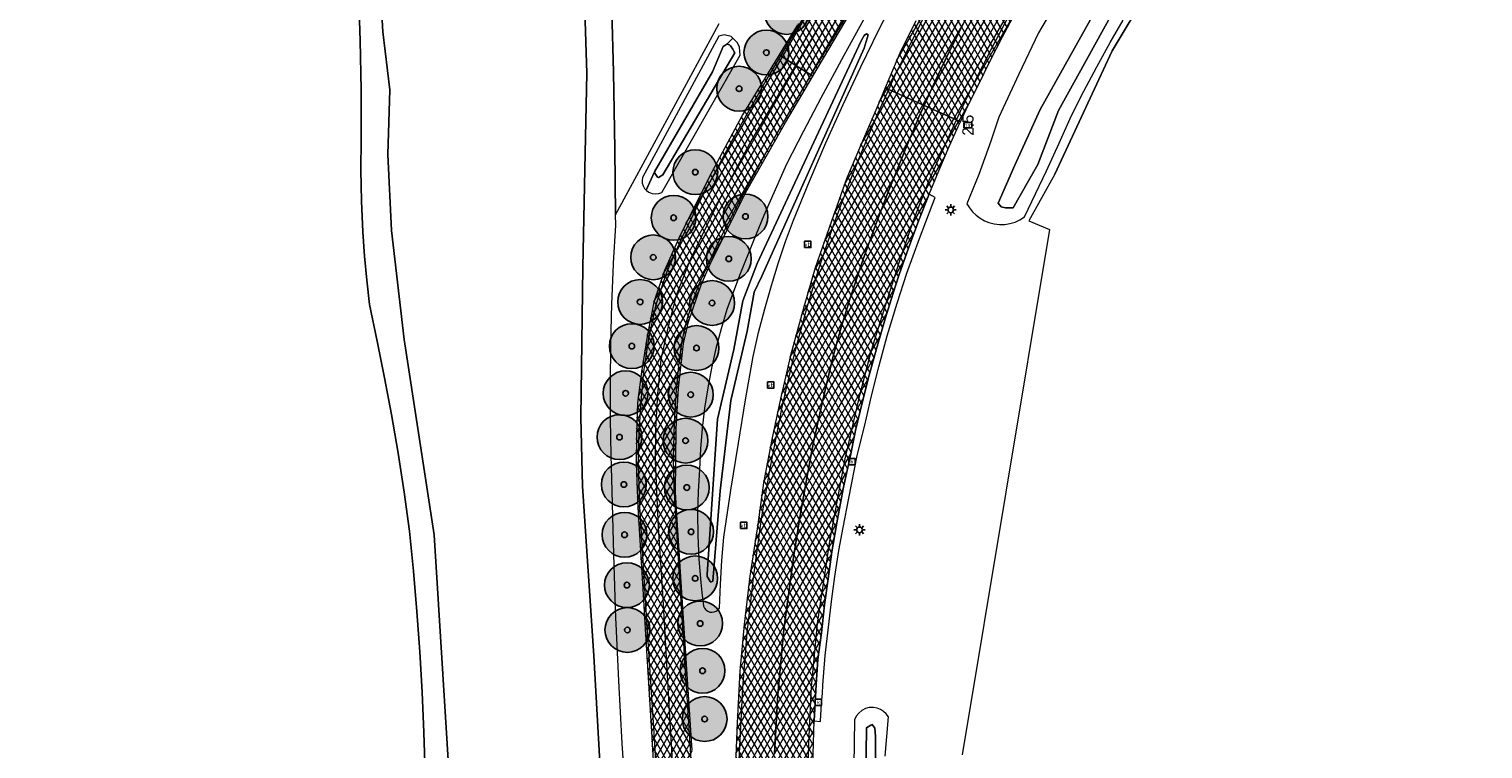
# Model space of a CAD drawing. Header units: metres. Extents: x 101608 to 104514, y 400798 to 405846.
# Tile 36 of 112: x 104159 to 104289, y 402396 to 402460. Entities that reach past the tile are written whole.
import ezdxf
from ezdxf.enums import TextEntityAlignment as Align

# ---------------------------------------------------------------- set-up
doc = ezdxf.new("R2010")
doc.units = ezdxf.units.M
for name, color, linetype, lineweight in [('B-WE-GR-BOOM-A', 63, 'Continuous', 25), ('B-WE-GR-BOOM-S', 90, 'Continuous', 25), ('B-WE-GR-GRAS-GV', 60, 'Continuous', 13), ('B-WE-IE-MEUBILAIR_WEGMEUBILAIR-S', 7, 'Continuous', 25), ('B-WE-IE-MEUBILAIR_WEGMEUBILAIR_PAAL-S', 7, 'Continuous', 25), ('B-WE-IE-TERREINAFSCHEIDING_KUNSTMATIG_HEKWERK_RASTER-G', 30, 'IE-TERREINAFSCHEIDING-KUNSTMATIG', 18), ('B-WE-KL-ET_LS_OV_LICHTMAST-S', 190, 'Continuous', 25), ('B-WE-OG-TERREIN_ERF-GV', 7, 'Continuous', 18), ('B-WE-OG-WATER_SLOOT-GV', 120, 'Continuous', 18), ('B-WE-RI-GWA_KOLK-S', 30, 'Continuous', 25), ('B-WE-VH-GESLOTENVERHARDING_ASFALT-A-500', 12, 'Continuous', 18), ('B-WE-VH-KANTVERHARDING-G', 60, 'Continuous', 18), ('B-WE-VH-VERHARDING_ASFALT-GV', 252, 'Continuous', 18), ('B-WE-VH-VERHARDING_BETONSTRAATSTEEN-GV', 252, 'Continuous', 18), ('B-WE-VW-MARKERING_PICTOGRAM-G', 7, 'Continuous', 18)]:
    doc.layers.add(name, color=color, linetype=linetype, lineweight=lineweight)
doc.layers.add('Label_Puntobject', color=255, linetype='Continuous')
doc.styles.add('NLCS-ISO', font='NLCS-ISO.ttf')
doc.linetypes.add('IE-TERREINAFSCHEIDING-KUNSTMATIG', pattern='A,4,[82,NLCS.SHX,S=0.75,R=90,X=0,Y=0],4,-2', length=10)
pattern_1 = [(60, (0, 0), (-0.4330127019, 0.25), []), (120, (0, 0), (-0.4330127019, -0.25), [])]

# ---------------------------------------------------------------- blocks, each defined once
blk = doc.blocks.new('SIE-WEG_VERKEERSBORD-SO')
at = {"color": 0, "linetype": 'ByBlock', "lineweight": -2}
blk.add_lwpolyline([(-1.125, -1.125), (1.125, -1.125), (1.125, 1.125), (-1.125, 1.125)], close=True, dxfattribs=at)
at = {"color": 0, "linetype": 'ByBlock', "lineweight": -2, "style": 'NLCS-ISO'}
blk.add_text('vb', height=1.5, dxfattribs=at).set_placement((0, 0), align=Align.MIDDLE_CENTER)
blk = doc.blocks.new('SIE-WEG_PAAL_HECTOMETERPAAL-SO')
at = {"color": 0, "linetype": 'ByBlock', "lineweight": -2}
blk.add_lwpolyline([(-1.44375, -0.94375), (1.44375, -0.94375), (1.44375, 0.94375), (-1.44375, 0.94375)], close=True, dxfattribs=at)
at = {"color": 0, "linetype": 'ByBlock', "lineweight": -2, "style": 'NLCS-ISO'}
blk.add_text('hm', height=1.5, dxfattribs=at).set_placement((0, 0), align=Align.MIDDLE_CENTER)
at = {"style": 'NLCS-ISO'}
blk.add_attdef('WAARDE', (2.13125, -1.69375), '', height=1.5, dxfattribs=at)
blk = doc.blocks.new('SKL-ET_OV_LICHTMAST-SO')
at = {"color": 0, "linetype": 'ByBlock', "lineweight": -2}
for points in [[(-1.25, 0), (-2, 0)], [(-1.41, 1.41), (-0.88, 0.88)], [(0, 2), (0, 1.25)], [(0.88, 0.88), (1.41, 1.41)], [(2, 0), (1.25, 0)], [(-1.41, -1.41), (-0.88, -0.88)], [(0, -1.25), (0, -2)], [(0.88, -0.88), (1.41, -1.41)]]:
    blk.add_lwpolyline(points, dxfattribs=at)
blk.add_circle((0, 0), 1, dxfattribs=at)
blk = doc.blocks.new('SRI-KOLK-SO')
at = {"color": 0, "linetype": 'ByBlock', "lineweight": -2}
blk.add_lwpolyline([(-1.125, -1.125), (1.125, -1.125), (1.125, 1.125), (-1.125, 1.125)], close=True, dxfattribs=at)
at = {"color": 0, "linetype": 'ByBlock', "lineweight": -2, "style": 'NLCS-ISO'}
blk.add_text('k', height=1.5, dxfattribs=at).set_placement((0, 0), align=Align.MIDDLE_CENTER)
blk = doc.blocks.new('SGR-BOOM_01-SO')
at = {"layer": 'B-WE-GR-BOOM-A'}
h = blk.add_hatch(color=256, dxfattribs=at)
h.dxf.hatch_style = 1
edge = h.paths.add_edge_path()
edge.add_arc((0, 0), 2, 0, 360)
at = {"color": 0, "linetype": 'ByBlock', "lineweight": -2}
for radius in [2, 0.25]:
    blk.add_circle((0, 0), radius, dxfattribs=at)

msp = doc.modelspace()

# ---------------------------------------------------------------- hatches: boundary and pattern name
at = {"layer": 'B-WE-VH-GESLOTENVERHARDING_ASFALT-A-500'}
h = msp.add_hatch(dxfattribs=at)
h.set_pattern_fill('AVH-ASFALT-SOD', color=256, scale=0.5, pattern_type=2)
h.set_pattern_definition(pattern_1)
h.paths.add_polyline_path([(104245.472, 402482.443), (104246.964, 402484.873), (104250.311, 402490.199), (104254.889, 402497.582), (104258.131, 402502.724), (104260.233, 402506.066), (104261.653, 402508.497), (104262.307, 402509.846), (104263.603, 402512.764), (104264.801, 402516.442), (104265.551, 402519.449), (104266.165, 402522.888), (104266.655, 402526.948), (104266.833, 402530.554), (104266.844, 402533.84), (104266.683, 402536.842), (104266.272, 402540.592), (104265.491, 402545.256), (104265.436, 402545.521), (104265.353, 402545.505), (104263.687, 402545.195), (104262.261, 402544.929), (104262.078, 402544.895), (104262.522, 402542.413), (104262.985, 402539.131), (104263.199, 402536.736), (104263.42, 402533.649), (104263.479, 402531.195), (104263.412, 402528.645), (104263.215, 402525.777), (104262.647, 402522.378), (104262.15, 402520.078), (104261.522, 402517.792), (104260.912, 402515.697), (104260.329, 402514.152), (104259.419, 402512.041), (104258.678, 402510.525), (104256.625, 402507.038), (104251.298, 402498.363), (104242.857, 402484.83), (104234.563, 402471.59), (104227.973, 402460.682), (104226.348, 402458.012), (104226.506, 402457.912), (104227.845, 402457.058), (104229.168, 402456.215), (104229.351, 402456.098), (104232.687, 402461.722), (104240.343, 402474.228), (104242.449, 402477.637)])
h = msp.add_hatch(dxfattribs=at)
h.set_pattern_fill('AVH-ASFALT-SOD', color=256, scale=0.5, pattern_type=2)
h.set_pattern_definition(pattern_1)
h.paths.add_polyline_path([(104272.011, 402521.269), (104268.653, 402521.865), (104268.292, 402521.929), (104268.259, 402521.711), (104267.636, 402518.288), (104266.906, 402514.938), (104266.284, 402512.498), (104265.525, 402509.711), (104264.613, 402506.934), (104263.528, 402504.105), (104262.484, 402501.523), (104261.226, 402498.701), (104260.123, 402496.397), (104258.812, 402493.841), (104257.512, 402491.453), (104256.496, 402489.677), (104254.695, 402486.845), (104253.153, 402484.464), (104251.484, 402481.991), (104248.612, 402478.023), (104246.266, 402474.416), (104244.002, 402470.801), (104242.175, 402467.513), (104240.628, 402464.927), (104238.536, 402461.051), (104237.108, 402458.145), (104235.805, 402455.064), (104236.121, 402454.921), (104239.274, 402453.495), (104240.227, 402455.603), (104241.442, 402458.157), (104242.863, 402460.934), (104244.375, 402463.792), (104245.363, 402465.615), (104246.922, 402468.189), (104249.282, 402472.011), (104251.566, 402475.421), (104254.644, 402479.924), (104256.718, 402483.013), (104258.848, 402486.397), (104261.174, 402490.314), (104263.112, 402493.832), (104264.09, 402495.749), (104265.42, 402498.726), (104266.57, 402501.392), (104267.602, 402504.045), (104268.448, 402506.562), (104269.45, 402509.745), (104270.097, 402511.97), (104270.696, 402514.434), (104271.431, 402517.876), (104271.932, 402520.824)])
h = msp.add_hatch(dxfattribs=at)
h.set_pattern_fill('AVH-ASFALT-SOD', color=256, scale=0.5, pattern_type=2)
h.set_pattern_definition(pattern_1)
h.paths.add_polyline_path([(104275.51, 402520.649), (104275.096, 402520.722), (104272.011, 402521.269), (104271.932, 402520.824), (104271.431, 402517.876), (104270.696, 402514.434), (104270.097, 402511.97), (104269.45, 402509.745), (104268.448, 402506.562), (104267.602, 402504.045), (104266.57, 402501.392), (104265.42, 402498.726), (104264.09, 402495.749), (104263.112, 402493.832), (104261.174, 402490.314), (104258.848, 402486.397), (104256.718, 402483.013), (104254.644, 402479.924), (104251.566, 402475.421), (104249.282, 402472.011), (104246.922, 402468.189), (104245.363, 402465.615), (104244.375, 402463.792), (104242.863, 402460.934), (104241.442, 402458.157), (104240.227, 402455.603), (104239.274, 402453.495), (104242.156, 402452.193), (104242.523, 402452.027), (104243.221, 402453.507), (104244.12, 402455.327), (104245.182, 402457.474), (104246.279, 402459.603), (104247.411, 402461.714), (104248.514, 402463.693), (104249.649, 402465.655), (104250.814, 402467.598), (104251.394, 402468.441), (104253.347, 402471.278), (104256.992, 402476.599), (104258.087, 402478.126), (104259.15, 402479.676), (104260.179, 402481.249), (104261.237, 402482.946), (104262.256, 402484.666), (104263.236, 402486.409), (104264.207, 402488.149), (104265.145, 402489.907), (104266.052, 402491.682), (104266.94, 402493.503), (104267.795, 402495.341), (104268.615, 402497.194), (104269.373, 402498.965), (104270.084, 402500.756), (104270.747, 402502.565), (104271.395, 402504.493), (104271.989, 402506.438), (104272.529, 402508.399), (104273.312, 402511.159), (104274.043, 402513.933), (104274.654, 402516.426), (104275.223, 402518.928)])
h = msp.add_hatch(dxfattribs=at)
h.set_pattern_fill('AVH-ASFALT-SOD', color=256, scale=0.5, pattern_type=2)
h.set_pattern_definition(pattern_1)
h.paths.add_polyline_path([(104229.351, 402456.098), (104229.168, 402456.215), (104227.845, 402457.058), (104226.506, 402457.912), (104226.348, 402458.012), (104223.082, 402452.648), (104220.15, 402447.213), (104217.397, 402441.642), (104216.107, 402438.752), (104215.153, 402435.934), (104214.564, 402432.866), (104214.069, 402429.718), (104213.701, 402426.94), (104213.599, 402424.03), (104213.589, 402421.506), (104213.729, 402417.632), (104214.332, 402407.888), (104214.397, 402406.787), (104214.941, 402397.585), (104215.4, 402389.943), (104215.895, 402380.127), (104216.375, 402370.19), (104216.546, 402365.755), (104216.772, 402357.5), (104216.829, 402354.413), (104217.042, 402354.419), (104218.597, 402354.464), (104220.11, 402354.508), (104220.31, 402354.514), (104220.259, 402357.558), (104219.775, 402372.848), (104219.219, 402385.593), (104218.583, 402395.903), (104217.78, 402408.166), (104217.275, 402416.021), (104217.104, 402418.966), (104217.154, 402424.658), (104217.364, 402428.264), (104217.814, 402432.249), (104218.245, 402434.171), (104219.376, 402437.466), (104220.196, 402439.32), (104223.348, 402445.682), (104226.909, 402451.979)])
h = msp.add_hatch(dxfattribs=at)
h.set_pattern_fill('AVH-ASFALT-SOD', color=256, scale=0.5, pattern_type=2)
h.set_pattern_definition(pattern_1)
h.paths.add_polyline_path([(104239.274, 402453.495), (104236.121, 402454.921), (104235.805, 402455.064), (104235.316, 402453.908), (104233.605, 402449.894), (104232.342, 402446.928), (104230.792, 402442.576), (104229.565, 402438.989), (104228.56, 402435.6), (104227.362, 402431.181), (104226.463, 402427.305), (104225.723, 402423.82), (104224.937, 402419.791), (104224.431, 402416.077), (104223.729, 402411.476), (104223.223, 402407.156), (104222.84, 402402.992), (104222.593, 402398.385), (104222.4, 402393.19), (104222.398, 402389.463), (104222.449, 402386.347), (104222.653, 402381.899), (104223.178, 402370.838), (104223.942, 402358.389), (104224.145, 402355.434), (104224.581, 402355.463), (104227.56, 402355.66), (104227.028, 402363.676), (104226.637, 402370.367), (104226.532, 402372.446), (104226.343, 402375.582), (104226.133, 402379.275), (104225.982, 402382.7), (104225.927, 402386.415), (104225.877, 402389.261), (104225.884, 402392.491), (104225.939, 402395.667), (104226.224, 402400.909), (104226.757, 402406.721), (104227.608, 402413.134), (104228.185, 402416.711), (104228.854, 402420.414), (104229.417, 402423.446), (104230.211, 402427.069), (104231.123, 402430.985), (104231.784, 402433.374), (104232.652, 402436.205), (104233.805, 402439.675), (104234.841, 402442.575), (104236.034, 402445.699), (104237.529, 402449.382), (104238.864, 402452.588)])
h = msp.add_hatch(dxfattribs=at)
h.set_pattern_fill('AVH-ASFALT-SOD', color=256, scale=0.5, pattern_type=2)
h.set_pattern_definition(pattern_1)
h.paths.add_polyline_path([(104239.728, 402445.579), (104240.602, 402447.666), (104241.522, 402449.82), (104242.355, 402451.671), (104242.523, 402452.027), (104242.156, 402452.193), (104239.274, 402453.495), (104238.864, 402452.588), (104237.529, 402449.382), (104236.034, 402445.699), (104234.841, 402442.575), (104233.805, 402439.675), (104232.652, 402436.205), (104231.784, 402433.374), (104231.123, 402430.985), (104230.211, 402427.069), (104229.417, 402423.446), (104228.854, 402420.414), (104228.185, 402416.711), (104227.608, 402413.134), (104226.757, 402406.721), (104226.224, 402400.909), (104225.939, 402395.667), (104225.884, 402392.491), (104225.877, 402389.261), (104225.927, 402386.415), (104225.982, 402382.7), (104226.133, 402379.275), (104226.343, 402375.582), (104226.532, 402372.446), (104226.637, 402370.367), (104227.028, 402363.676), (104227.56, 402355.66), (104230.518, 402355.857), (104230.775, 402355.874), (104230.168, 402365.741), (104229.8, 402373.671), (104229.543, 402378.23), (104229.417, 402382.97), (104229.364, 402386.832), (104229.359, 402390.705), (104229.362, 402394.611), (104229.471, 402398.573), (104229.639, 402401.815), (104229.802, 402404.046), (104230.122, 402406.413), (104230.395, 402408.904), (104230.701, 402411.236), (104231.054, 402413.645), (104231.56, 402416.56), (104232.095, 402419.431), (104232.736, 402422.406), (104233.163, 402424.482), (104233.768, 402427.069), (104234.373, 402429.418), (104235.094, 402431.98), (104235.797, 402434.435), (104236.48, 402436.637), (104237.063, 402438.406), (104237.886, 402440.751), (104238.811, 402443.248)])

# ---------------------------------------------------------------- linework, layer by layer
at = {"layer": 'B-WE-GR-GRAS-GV', "flags": 128}
for points in [[(104194.755, 402393.917), (104194.643, 402397.523), (104194.483, 402401.126), (104194.276, 402404.728), (104194.022, 402408.322), (104193.722, 402411.911), (104193.374, 402415.497), (104192.883, 402418.972), (104192.341, 402422.44), (104191.75, 402425.9), (104191.141, 402429.185), (104190.487, 402432.461), (104189.788, 402435.728), (104189.548, 402437.881), (104189.353, 402440.039), (104189.204, 402442.2), (104189.08, 402444.949), (104189.03, 402447.701), (104189.053, 402450.453), (104189.039, 402454.871), (104188.953, 402459.288), (104188.796, 402463.703)], [(104259.247, 402463.69), (104256.046, 402458.359), (104250.951, 402447.359), (104248.617, 402443.192), (104250.471, 402442.422), (104242.68, 402395.526)]]:
    msp.add_lwpolyline(points, dxfattribs=at)
at = {"layer": 'B-WE-IE-TERREINAFSCHEIDING_KUNSTMATIG_HEKWERK_RASTER-G', "flags": 128}
msp.add_lwpolyline([(104250.951, 402447.359), (104256.046, 402458.359), (104259.247, 402463.69), (104260.902, 402466.276), (104262.6, 402468.856), (104265.898, 402473.765), (104267.514, 402476.481), (104269.109, 402479.21), (104270.631, 402481.861), (104272.132, 402484.524), (104273.471, 402487.221), (104274.765, 402489.941), (104276.013, 402492.682), (104277.215, 402495.443), (104278.577, 402498.737), (104279.874, 402502.058), (104281.104, 402505.404), (104281.742, 402507.115), (104282.321, 402508.847), (104282.841, 402510.597), (104283.277, 402512.266), (104283.66, 402513.948), (104283.988, 402515.641), (104284.262, 402517.344), (104285.003, 402522.461), (104285.796, 402527.588), (104286.1, 402528.367), (104286.456, 402529.123), (104286.863, 402529.854), (104287.318, 402530.555), (104287.872, 402531.288), (104288.48, 402531.977), (104289.137, 402532.619)], dxfattribs=at)
at = {"layer": 'B-WE-OG-TERREIN_ERF-GV', "flags": 128}
msp.add_lwpolyline([(104211.417, 402461.948), (104211.565, 402456.447), (104211.693, 402449.631), (104211.722, 402446.683), (104211.752, 402443.712), (104213.654, 402447.226), (104220.996, 402460.793)], dxfattribs=at)
at = {"layer": 'B-WE-OG-WATER_SLOOT-GV', "flags": 128}
for points in [[(104197.097, 402390.293), (104195.561, 402415.161), (104192.888, 402432.594), (104191.757, 402442.32), (104191.419, 402449.114), (104191.6, 402454.891), (104190.977, 402460.065), (104189.43, 402487.119), (104188.545, 402495.232), (104187.173, 402505.611), (104185.92, 402511.894), (104184.736, 402516.936), (104181.759, 402525.15), (104178.028, 402533.027), (104175.279, 402537.332), (104168.53, 402545.48), (104163.67, 402551.74), (104157.85, 402557.84)], [(104157.85, 402557.84), (104163.67, 402551.74), (104168.53, 402545.48), (104175.279, 402537.332), (104178.028, 402533.027), (104181.759, 402525.15), (104184.736, 402516.936), (104185.92, 402511.894), (104187.173, 402505.611), (104188.545, 402495.232), (104189.43, 402487.119), (104190.977, 402460.065), (104191.6, 402454.891), (104191.419, 402449.114), (104191.757, 402442.32), (104192.888, 402432.594), (104195.561, 402415.161), (104197.097, 402390.293)], [(104208.816, 402467.524), (104209.175, 402456.384), (104209.004, 402447.777), (104208.831, 402439.05), (104208.651, 402425.627), (104208.803, 402419.512), (104209.813, 402404.359), (104211.552, 402373.276)], [(104211.552, 402373.276), (104209.813, 402404.359), (104208.803, 402419.512), (104208.651, 402425.627), (104208.831, 402439.05), (104209.004, 402447.777), (104209.175, 402456.384), (104208.816, 402467.524)], [(104252.138, 402464.489), (104249.497, 402459.957), (104247.741, 402456.267), (104245.93, 402452.445), (104245.242, 402450.308), (104244.159, 402447.329), (104243.101, 402444.719), (104243.327, 402444.34), (104243.6, 402443.994), (104243.915, 402443.685), (104244.267, 402443.419), (104244.65, 402443.2), (104245.058, 402443.032), (104245.519, 402442.911), (104245.992, 402442.854), (104246.468, 402442.863), (104246.939, 402442.938), (104247.394, 402443.076), (104247.827, 402443.277), (104248.227, 402443.535), (104250.184, 402447.643), (104251.319, 402450.108), (104252.43, 402452.583), (104253.537, 402454.778), (104254.688, 402456.949), (104255.885, 402459.096), (104257.052, 402461.093)], [(104256.979, 402463.405), (104251.28, 402453.042), (104249.418, 402448.227), (104248.594, 402446.764), (104247.219, 402444.352), (104246.534, 402444.343), (104246.149, 402444.453), (104245.889, 402444.773), (104247.358, 402448.171), (104249.622, 402453.124), (104256.32, 402465.104)], [(104256.32, 402465.104), (104249.622, 402453.124), (104247.358, 402448.171), (104245.889, 402444.773), (104246.149, 402444.453), (104246.534, 402444.343), (104247.219, 402444.352), (104248.594, 402446.764), (104249.418, 402448.227), (104251.28, 402453.042), (104256.979, 402463.405)], [(104188.796, 402463.703), (104188.953, 402459.288), (104189.039, 402454.871), (104189.053, 402450.453), (104189.03, 402447.701), (104189.08, 402444.949), (104189.204, 402442.2), (104189.353, 402440.039), (104189.548, 402437.881), (104189.788, 402435.728), (104190.487, 402432.461), (104191.141, 402429.185), (104191.75, 402425.9), (104192.341, 402422.44), (104192.883, 402418.972), (104193.374, 402415.497), (104193.722, 402411.911), (104194.022, 402408.322), (104194.276, 402404.728), (104194.483, 402401.126), (104194.643, 402397.523), (104194.755, 402393.917)], [(104234.184, 402461.721), (104232.099, 402457.937), (104230.055, 402454.13), (104228.519, 402451.2), (104227.007, 402448.257), (104225.975, 402445.969), (104224.977, 402443.665), (104224.013, 402441.347), (104222.815, 402438.321), (104221.676, 402435.273), (104221.159, 402433.548), (104220.701, 402431.807), (104220.303, 402430.051), (104219.966, 402428.282), (104219.685, 402426.471), (104219.467, 402424.652), (104219.313, 402422.826), (104219.223, 402420.996), (104219.109, 402419.035), (104219.061, 402417.071), (104219.079, 402415.106), (104219.173, 402413.002), (104219.342, 402410.902), (104219.446, 402410.019), (104219.588, 402408.81), (104219.674, 402408.623), (104219.805, 402408.464), (104219.972, 402408.344), (104220.164, 402408.271), (104220.369, 402408.25), (104220.557, 402408.278), (104220.734, 402408.35), (104220.888, 402408.462), (104221.011, 402408.607), (104221.1, 402410.775), (104221.227, 402412.868), (104221.393, 402414.958), (104222.034, 402419.155), (104222.704, 402423.348), (104223.349, 402427.216), (104224.019, 402431.079), (104224.512, 402433.21), (104225.058, 402435.328), (104225.657, 402437.432), (104226.266, 402439.39), (104226.92, 402441.333), (104227.62, 402443.261), (104229.038, 402446.719), (104230.513, 402450.154), (104232.045, 402453.563), (104233.629, 402456.94), (104235.269, 402460.291), (104236.964, 402463.614)], [(104212.731, 402390.959), (104212.322, 402396.544), (104212.026, 402402.138), (104211.804, 402407.208), (104211.781, 402407.734), (104211.585, 402413.405), (104211.442, 402419.078), (104211.348, 402422.275), (104211.297, 402425.473), (104211.288, 402428.671), (104211.328, 402432.209), (104211.42, 402435.746), (104211.565, 402439.281), (104211.571, 402439.398), (104211.761, 402442.814), (104211.752, 402443.712), (104211.722, 402446.683), (104211.693, 402449.631), (104211.565, 402456.447), (104211.417, 402461.948)], [(104235.789, 402395.401), (104236.092, 402398.907), (104235.903, 402399.179), (104235.664, 402399.408), (104235.384, 402399.585), (104235.075, 402399.703), (104234.748, 402399.758), (104234.388, 402399.743), (104234.039, 402399.651), (104233.718, 402399.486), (104233.44, 402399.256), (104233.218, 402398.972), (104233.063, 402398.646), (104232.926, 402388.448)], [(104233.866, 402377.128), (104234.128, 402397.924), (104234.514, 402398.162), (104234.655, 402398.249), (104234.871, 402397.898), (104234.936, 402397.163), (104234.842, 402372.402)], [(104234.842, 402372.402), (104234.936, 402397.163), (104234.871, 402397.898), (104234.655, 402398.249), (104234.514, 402398.162), (104234.128, 402397.924), (104233.866, 402377.128)]]:
    msp.add_lwpolyline(points, dxfattribs=at)
for points in [[(104220.394, 402456.504), (104221.354, 402458.748), (104221.494, 402458.834), (104221.688, 402458.954), (104222.206, 402459.492), (104222.062, 402459.638), (104221.445, 402459.792), (104220.953, 402459.663), (104214.138, 402447.07), (104214.105, 402446.813), (104214.129, 402446.555), (104214.207, 402446.307), (104214.336, 402446.083), (104214.491, 402445.913), (104215.228, 402447.558)], [(104222.852, 402457.97), (104222.814, 402458.676), (104222.612, 402459.078), (104222.206, 402459.492), (104221.688, 402458.954), (104221.914, 402458.901), (104222.01, 402458.806), (104222.199, 402458.5), (104222.336, 402458.277), (104222.388, 402458.194), (104215.971, 402447.286), (104215.582, 402447.046), (104215.474, 402447.095), (104215.252, 402447.457), (104215.228, 402447.558), (104214.491, 402445.913), (104214.511, 402445.891), (104214.722, 402445.741), (104215, 402445.629), (104215.298, 402445.589), (104215.596, 402445.623), (104215.876, 402445.731)], [(104224.111, 402436.821), (104224.807, 402438.249), (104233.938, 402458.589), (104234.271, 402459.793), (104234.147, 402459.871), (104233.924, 402459.733), (104233.672, 402459.27), (104224.384, 402439.371), (104223.094, 402436.041), (104222.304, 402431.712), (104220.83, 402425.502), (104219.932, 402411.643), (104219.92, 402411.457), (104220.195, 402411.012), (104220.246, 402410.928), (104220.413, 402411.031), (104221.091, 402419.094), (104222.033, 402427.166), (104223.496, 402433.331)], [(104224.111, 402436.821), (104223.496, 402433.331), (104222.033, 402427.166), (104221.091, 402419.094), (104220.413, 402411.031), (104220.246, 402410.928), (104220.195, 402411.012), (104219.92, 402411.457), (104219.932, 402411.643), (104220.83, 402425.502), (104222.304, 402431.712), (104223.094, 402436.041), (104224.384, 402439.371), (104233.672, 402459.27), (104233.924, 402459.733), (104234.147, 402459.871), (104234.271, 402459.793), (104233.938, 402458.589), (104224.807, 402438.249)], [(104221.688, 402458.954), (104221.494, 402458.834), (104221.354, 402458.748), (104220.394, 402456.504), (104215.228, 402447.558), (104215.252, 402447.457), (104215.474, 402447.095), (104215.582, 402447.046), (104215.971, 402447.286), (104222.388, 402458.194), (104222.336, 402458.277), (104222.199, 402458.5), (104222.01, 402458.806), (104221.914, 402458.901)]]:
    msp.add_lwpolyline(points, close=True, dxfattribs=at)
at = {"layer": 'B-WE-VH-KANTVERHARDING-G', "flags": 128}
for points in [[(104227.973, 402460.682), (104226.348, 402458.012), (104226.506, 402457.912), (104227.845, 402457.058), (104229.168, 402456.215), (104229.351, 402456.098), (104232.687, 402461.722)], [(104238.536, 402461.051), (104237.108, 402458.145), (104235.805, 402455.064), (104236.121, 402454.921), (104239.274, 402453.495), (104240.227, 402455.603), (104241.442, 402458.157), (104242.863, 402460.934)], [(104242.863, 402460.934), (104241.442, 402458.157), (104240.227, 402455.603), (104239.274, 402453.495), (104242.156, 402452.193), (104242.523, 402452.027), (104243.221, 402453.507), (104244.12, 402455.327), (104245.182, 402457.474), (104246.279, 402459.603), (104247.411, 402461.714)], [(104218.583, 402395.903), (104217.78, 402408.166), (104217.275, 402416.021), (104217.104, 402418.966), (104217.154, 402424.658), (104217.364, 402428.264), (104217.814, 402432.249), (104218.245, 402434.171), (104219.376, 402437.466), (104220.196, 402439.32), (104223.348, 402445.682), (104226.909, 402451.979), (104229.351, 402456.098), (104229.168, 402456.215), (104227.845, 402457.058), (104226.506, 402457.912), (104226.348, 402458.012), (104223.082, 402452.648), (104220.15, 402447.213), (104217.397, 402441.642), (104216.107, 402438.752), (104215.153, 402435.934), (104214.564, 402432.866), (104214.069, 402429.718), (104213.701, 402426.94), (104213.599, 402424.03), (104213.589, 402421.506), (104213.729, 402417.632), (104214.332, 402407.888), (104214.397, 402406.787), (104214.941, 402397.585), (104215.4, 402389.943)], [(104225.939, 402395.667), (104226.224, 402400.909), (104226.757, 402406.721), (104227.608, 402413.134), (104228.185, 402416.711), (104228.854, 402420.414), (104229.417, 402423.446), (104230.211, 402427.069), (104231.123, 402430.985), (104231.784, 402433.374), (104232.652, 402436.205), (104233.805, 402439.675), (104234.841, 402442.575), (104236.034, 402445.699), (104237.529, 402449.382), (104238.864, 402452.588), (104239.274, 402453.495), (104236.121, 402454.921), (104235.805, 402455.064), (104235.316, 402453.908), (104233.605, 402449.894), (104232.342, 402446.928), (104230.792, 402442.576), (104229.565, 402438.989), (104228.56, 402435.6), (104227.362, 402431.181), (104226.463, 402427.305), (104225.723, 402423.82), (104224.937, 402419.791), (104224.431, 402416.077), (104223.729, 402411.476), (104223.223, 402407.156), (104222.84, 402402.992), (104222.593, 402398.385), (104222.4, 402393.19)], [(104229.362, 402394.611), (104229.471, 402398.573), (104229.639, 402401.815), (104229.802, 402404.046), (104230.122, 402406.413), (104230.395, 402408.904), (104230.701, 402411.236), (104231.054, 402413.645), (104231.56, 402416.56), (104232.095, 402419.431), (104232.736, 402422.406), (104233.163, 402424.482), (104233.768, 402427.069), (104234.373, 402429.418), (104235.094, 402431.98), (104235.797, 402434.435), (104236.48, 402436.637), (104237.063, 402438.406), (104237.886, 402440.751), (104238.811, 402443.248), (104239.728, 402445.579), (104240.602, 402447.666), (104241.522, 402449.82), (104242.355, 402451.671), (104242.523, 402452.027), (104242.156, 402452.193), (104239.274, 402453.495), (104238.864, 402452.588), (104237.529, 402449.382), (104236.034, 402445.699), (104234.841, 402442.575), (104233.805, 402439.675), (104232.652, 402436.205), (104231.784, 402433.374), (104231.123, 402430.985), (104230.211, 402427.069), (104229.417, 402423.446), (104228.854, 402420.414), (104228.185, 402416.711), (104227.608, 402413.134), (104226.757, 402406.721), (104226.224, 402400.909), (104225.939, 402395.667)]]:
    msp.add_lwpolyline(points, dxfattribs=at)
at = {"layer": 'B-WE-VH-VERHARDING_ASFALT-GV', "flags": 128}
for points in [[(104227.973, 402460.682), (104226.348, 402458.012), (104226.506, 402457.912), (104227.845, 402457.058), (104229.168, 402456.215), (104229.351, 402456.098), (104232.687, 402461.722)], [(104238.536, 402461.051), (104237.108, 402458.145), (104235.805, 402455.064), (104236.121, 402454.921), (104239.274, 402453.495), (104240.227, 402455.603), (104241.442, 402458.157), (104242.863, 402460.934)], [(104242.863, 402460.934), (104241.442, 402458.157), (104240.227, 402455.603), (104239.274, 402453.495), (104242.156, 402452.193), (104242.523, 402452.027), (104243.221, 402453.507), (104244.12, 402455.327), (104245.182, 402457.474), (104246.279, 402459.603), (104247.411, 402461.714)], [(104218.583, 402395.903), (104217.78, 402408.166), (104217.275, 402416.021), (104217.104, 402418.966), (104217.154, 402424.658), (104217.364, 402428.264), (104217.814, 402432.249), (104218.245, 402434.171), (104219.376, 402437.466), (104220.196, 402439.32), (104223.348, 402445.682), (104226.909, 402451.979), (104229.351, 402456.098), (104229.168, 402456.215), (104227.845, 402457.058), (104226.506, 402457.912), (104226.348, 402458.012), (104223.082, 402452.648), (104220.15, 402447.213), (104217.397, 402441.642), (104216.107, 402438.752), (104215.153, 402435.934), (104214.564, 402432.866), (104214.069, 402429.718), (104213.701, 402426.94), (104213.599, 402424.03), (104213.589, 402421.506), (104213.729, 402417.632), (104214.332, 402407.888), (104214.397, 402406.787), (104214.941, 402397.585), (104215.4, 402389.943)], [(104225.939, 402395.667), (104226.224, 402400.909), (104226.757, 402406.721), (104227.608, 402413.134), (104228.185, 402416.711), (104228.854, 402420.414), (104229.417, 402423.446), (104230.211, 402427.069), (104231.123, 402430.985), (104231.784, 402433.374), (104232.652, 402436.205), (104233.805, 402439.675), (104234.841, 402442.575), (104236.034, 402445.699), (104237.529, 402449.382), (104238.864, 402452.588), (104239.274, 402453.495), (104236.121, 402454.921), (104235.805, 402455.064), (104235.316, 402453.908), (104233.605, 402449.894), (104232.342, 402446.928), (104230.792, 402442.576), (104229.565, 402438.989), (104228.56, 402435.6), (104227.362, 402431.181), (104226.463, 402427.305), (104225.723, 402423.82), (104224.937, 402419.791), (104224.431, 402416.077), (104223.729, 402411.476), (104223.223, 402407.156), (104222.84, 402402.992), (104222.593, 402398.385), (104222.4, 402393.19)], [(104229.362, 402394.611), (104229.471, 402398.573), (104229.639, 402401.815), (104229.802, 402404.046), (104230.122, 402406.413), (104230.395, 402408.904), (104230.701, 402411.236), (104231.054, 402413.645), (104231.56, 402416.56), (104232.095, 402419.431), (104232.736, 402422.406), (104233.163, 402424.482), (104233.768, 402427.069), (104234.373, 402429.418), (104235.094, 402431.98), (104235.797, 402434.435), (104236.48, 402436.637), (104237.063, 402438.406), (104237.886, 402440.751), (104238.811, 402443.248), (104239.728, 402445.579), (104240.602, 402447.666), (104241.522, 402449.82), (104242.355, 402451.671), (104242.523, 402452.027), (104242.156, 402452.193), (104239.274, 402453.495), (104238.864, 402452.588), (104237.529, 402449.382), (104236.034, 402445.699), (104234.841, 402442.575), (104233.805, 402439.675), (104232.652, 402436.205), (104231.784, 402433.374), (104231.123, 402430.985), (104230.211, 402427.069), (104229.417, 402423.446), (104228.854, 402420.414), (104228.185, 402416.711), (104227.608, 402413.134), (104226.757, 402406.721), (104226.224, 402400.909), (104225.939, 402395.667)]]:
    msp.add_lwpolyline(points, dxfattribs=at)
at = {"layer": 'B-WE-VH-VERHARDING_BETONSTRAATSTEEN-GV', "flags": 128}
msp.add_lwpolyline([(104239.995, 402444.577), (104240.264, 402445.278), (104239.728, 402445.579), (104238.811, 402443.248), (104237.886, 402440.751), (104237.063, 402438.406), (104236.48, 402436.637), (104235.797, 402434.435), (104235.094, 402431.98), (104234.373, 402429.418), (104233.768, 402427.069), (104233.163, 402424.482), (104232.736, 402422.406), (104232.095, 402419.431), (104231.56, 402416.56), (104231.054, 402413.645), (104230.701, 402411.236), (104230.395, 402408.904), (104230.122, 402406.413), (104229.802, 402404.046), (104229.639, 402401.815), (104229.471, 402398.573), (104230.026, 402398.508), (104230.03, 402398.57), (104230.132, 402400.067), (104230.198, 402401.027), (104230.246, 402401.737), (104230.453, 402404.389), (104230.756, 402406.919), (104231.039, 402409.442), (104231.318, 402411.449), (104231.673, 402413.767), (104232.051, 402415.815), (104232.559, 402418.432), (104233.316, 402422.236), (104233.974, 402424.963), (104234.587, 402427.556), (104235.226, 402430.157), (104235.982, 402432.94), (104236.859, 402435.829), (104237.736, 402438.506), (104238.859, 402441.621)], close=True, dxfattribs=at)
at = {"layer": 'B-WE-VW-MARKERING_PICTOGRAM-G', "flags": 128}
for points in [[(104242.156, 402452.193), (104242.513, 402452.982), (104243.714, 402455.447), (104245.353, 402458.648), (104246.808, 402461.42), (104248.258, 402464.011), (104250.032, 402466.934), (104251.867, 402469.945), (104253.985, 402473.205), (104258.424, 402479.856), (104261.583, 402484.572), (104263.65, 402488.064), (104265.512, 402491.496), (104266.965, 402494.533), (104268.224, 402497.329), (104268.245, 402497.396), (104269.73, 402501.1), (104270.86, 402504.231), (104272.232, 402508.574), (104273.153, 402511.827), (104273.966, 402515.205), (104274.647, 402518.25), (104275.096, 402520.722)], [(104240.111, 402474.207), (104234.389, 402464.94), (104229.168, 402456.215), (104229.054, 402456.025), (104225.785, 402450.378), (104223.183, 402445.684), (104220.865, 402441.208), (104219.187, 402437.528), (104218.576, 402435.885), (104218.052, 402434.186), (104217.672, 402432.469), (104217.387, 402430.547), (104217.155, 402428.101), (104216.966, 402425.203), (104216.886, 402421.971), (104216.934, 402419.379), (104217.111, 402416.401), (104217.463, 402411.165), (104217.907, 402404.003), (104218.364, 402396.5), (104218.984, 402386.168)], [(104215.641, 402389.753), (104215.181, 402397.481), (104214.539, 402407.488), (104213.919, 402417.706), (104213.803, 402421.393), (104213.811, 402423.658), (104214.008, 402426.728), (104214.274, 402429.721), (104214.727, 402432.684), (104215.354, 402435.716), (104216.311, 402438.601), (104217.625, 402441.587), (104219.346, 402445.115), (104222.136, 402450.354), (104225.072, 402455.518), (104226.506, 402457.912), (104229.122, 402462.277), (104234.62, 402471.426)], [(104217.578, 402382.923), (104216.648, 402397.904), (104215.965, 402409.955), (104215.574, 402415.832), (104215.307, 402421.768), (104215.345, 402424.625), (104215.506, 402427.76), (104215.815, 402430.813), (104216.437, 402433.63), (104217.212, 402436.641), (104218.422, 402439.736), (104220.93, 402444.878), (104223.723, 402450.107), (104227.845, 402457.058), (104228.595, 402458.323), (104231.404, 402463.047)], [(104236.121, 402454.921), (104236.697, 402456.193), (104237.813, 402458.493), (104239.229, 402461.313)], [(104242.863, 402460.934), (104241.442, 402458.157)], [(104241.442, 402458.157), (104240.227, 402455.603)], [(104240.227, 402455.603), (104239.274, 402453.495)], [(104224.581, 402355.463), (104224.531, 402356.246), (104224.189, 402361.624), (104223.757, 402368.413), (104223.424, 402374.355), (104223.157, 402378.608), (104222.956, 402382.882), (104222.852, 402386.788), (104222.768, 402390.907), (104222.78, 402395.088), (104223.093, 402401.518), (104223.488, 402406.411), (104224.054, 402411.339), (104224.772, 402416.584), (104225.509, 402420.937), (104226.629, 402426.7), (104227.783, 402431.544), (104228.849, 402435.485), (104229.923, 402438.997), (104231.175, 402442.716), (104232.557, 402446.469), (104233.642, 402449.145), (104235.18, 402452.841), (104236.121, 402454.921)], [(104239.274, 402453.495), (104238.864, 402452.588)], [(104230.518, 402355.857), (104230.284, 402359.519), (104229.947, 402364.712), (104229.696, 402369.203), (104229.459, 402373.463), (104229.151, 402378.599), (104229.049, 402382.798), (104228.992, 402386.745), (104228.885, 402391.67), (104228.981, 402396.568), (104229.216, 402401.61), (104229.756, 402407.24), (104230.858, 402414.6), (104232.242, 402421.954), (104233.54, 402427.638), (104234.596, 402431.639), (104236.007, 402436.213), (104237.061, 402439.471), (104238.34, 402443.206), (104239.741, 402446.81), (104240.855, 402449.314), (104242.156, 402452.193)], [(104238.864, 402452.588), (104237.529, 402449.382)], [(104237.529, 402449.382), (104236.034, 402445.699)], [(104236.034, 402445.699), (104234.841, 402442.575)], [(104234.841, 402442.575), (104233.805, 402439.675)], [(104233.805, 402439.675), (104232.652, 402436.205)], [(104232.652, 402436.205), (104231.784, 402433.374)], [(104231.784, 402433.374), (104231.123, 402430.985)], [(104231.123, 402430.985), (104230.211, 402427.069)], [(104230.211, 402427.069), (104229.417, 402423.446)], [(104229.417, 402423.446), (104228.854, 402420.414)], [(104228.854, 402420.414), (104228.185, 402416.711)], [(104228.185, 402416.711), (104227.608, 402413.134)], [(104227.608, 402413.134), (104226.757, 402406.721)], [(104226.757, 402406.721), (104226.224, 402400.909)], [(104226.224, 402400.909), (104225.939, 402395.667)]]:
    msp.add_lwpolyline(points, dxfattribs=at)

# ---------------------------------------------------------------- block references
at = {"layer": 'B-WE-GR-BOOM-S'}
for p in [(104227.013, 402461.832), (104225.203, 402458.207), (104222.771, 402454.982), (104218.86, 402447.533), (104216.928, 402443.462), (104223.335, 402443.579), (104215.108, 402439.932), (104221.847, 402439.799), (104213.938, 402435.948), (104220.355, 402435.856), (104213.197, 402432.007), (104218.967, 402431.836), (104212.641, 402427.801), (104218.452, 402427.674), (104212.098, 402423.883), (104217.99, 402423.567), (104212.489, 402419.657), (104218.101, 402419.385), (104212.55, 402415.17), (104218.483, 402415.434), (104212.76, 402410.675), (104218.847, 402411.279), (104219.297, 402407.252), (104212.8, 402406.67), (104219.509, 402403.029), (104219.693, 402398.722)]:
    msp.add_blockref('SGR-BOOM_01-SO', p, dxfattribs=at)
at = {"layer": 'B-WE-IE-MEUBILAIR_WEGMEUBILAIR-S', "xscale": 0.25, "yscale": 0.25, "zscale": 0.25}
for p in [(104228.891, 402441.081), (104225.594, 402428.537), (104223.185, 402416.007)]:
    msp.add_blockref('SIE-WEG_VERKEERSBORD-SO', p, dxfattribs=at)
at = {"layer": 'B-WE-IE-MEUBILAIR_WEGMEUBILAIR_PAAL-S', "xscale": 0.25, "yscale": 0.25, "zscale": 0.25}
msp.add_blockref('SIE-WEG_PAAL_HECTOMETERPAAL-SO', (104243.185, 402451.728), dxfattribs=at)
at = {"layer": 'B-WE-KL-ET_LS_OV_LICHTMAST-S', "xscale": 0.25, "yscale": 0.25, "zscale": 0.25}
for p in [(104241.649, 402444.166), (104233.516, 402415.607)]:
    msp.add_blockref('SKL-ET_OV_LICHTMAST-SO', p, dxfattribs=at)
at = {"layer": 'B-WE-RI-GWA_KOLK-S', "xscale": 0.25, "yscale": 0.25, "zscale": 0.25}
for p in [(104232.836, 402421.7), (104229.841, 402400.214)]:
    msp.add_blockref('SRI-KOLK-SO', p, dxfattribs=at)

# ---------------------------------------------------------------- texts
at = {"layer": 'Label_Puntobject', "lineweight": 25}
msp.add_text('2.5', height=1, rotation=90, dxfattribs=at).set_placement((104243.185, 402451.728, 0.95), align=Align.MIDDLE)

doc.saveas('drawing.dxf')
